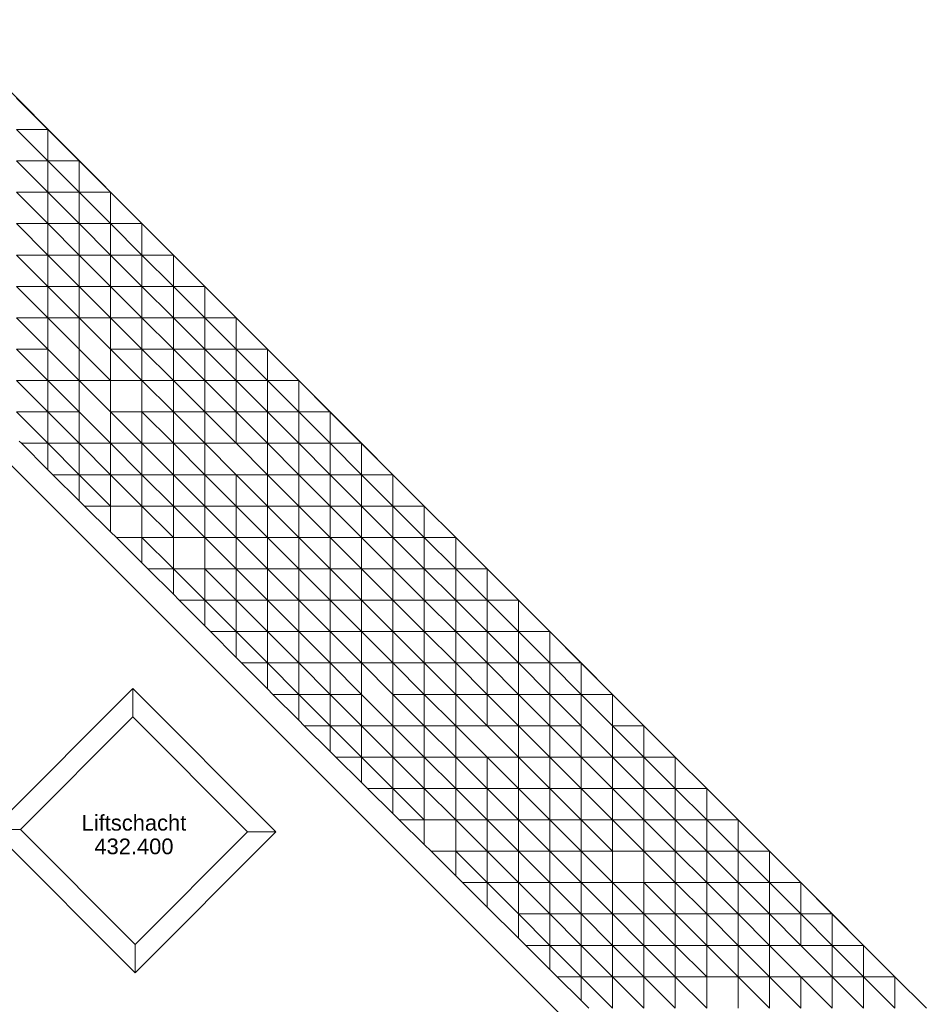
# Model space of a CAD drawing. Header units: metres. Extents: x 2695833.6 to 2695883.7, y 1260995.5 to 1261033.8.
# Tile 12 of 12: x 2695852.7 to 2695867.1, y 1261018.1 to 1261033.8. Entities that reach past the tile are written whole.
import ezdxf

# ---------------------------------------------------------------- set-up
doc = ezdxf.new("R2010")
doc.units = ezdxf.units.M
doc.linetypes.add('AUSGEZOGEN', pattern=[0])
doc.layers.add('AW_LK_ Haltung Text', color=7, linetype='AUSGEZOGEN')
doc.layers.add('Standard', color=7, linetype='AUSGEZOGEN', lineweight=13)
doc.styles.add('ARIAL', font='arial.ttf')

# ---------------------------------------------------------------- blocks, each defined once
blk = doc.blocks.new('Baugrube_$F5', base_point=(0, 0, -4.617))
at = {"layer": 'Standard', "color": 7, "linetype": 'AUSGEZOGEN', "lineweight": 13, "transparency": 33554687}
for p, q in [((16.023, 38.288), (19.277, 35.035)), ((17.274, 37.037), (17.775, 36.536)), ((17.775, 36.536), (17.274, 36.536)), ((17.274, 36.536), (17.775, 36.036)), ((17.775, 36.536), (17.775, 36.036)), ((17.775, 36.536), (18.276, 36.036)), ((17.775, 36.036), (17.274, 36.036)), ((17.274, 36.036), (17.775, 35.535)), ((18.276, 36.036), (17.775, 36.036)), ((17.775, 36.036), (17.775, 35.535)), ((17.775, 36.036), (18.276, 35.535)), ((18.276, 36.036), (18.276, 35.535)), ((18.276, 36.036), (18.776, 35.535)), ((17.775, 35.535), (17.274, 35.535)), ((17.274, 35.535), (17.775, 35.035)), ((18.276, 35.535), (17.775, 35.535)), ((17.775, 35.535), (17.775, 35.035)), ((17.775, 35.535), (18.276, 35.035)), ((18.776, 35.535), (18.276, 35.535)), ((18.276, 35.535), (18.276, 35.035)), ((18.276, 35.535), (18.776, 35.035)), ((18.776, 35.535), (18.776, 35.035)), ((18.776, 35.535), (19.277, 35.035)), ((17.775, 35.035), (17.274, 35.035)), ((17.274, 35.035), (17.775, 34.534)), ((18.276, 35.035), (17.775, 35.035)), ((17.775, 35.035), (17.775, 34.534)), ((17.775, 35.035), (18.276, 34.534)), ((18.776, 35.035), (18.276, 35.035)), ((18.276, 35.035), (18.276, 34.534)), ((18.276, 35.035), (18.776, 34.534)), ((19.277, 35.035), (18.776, 35.035)), ((18.776, 35.035), (18.776, 34.534)), ((18.776, 35.035), (19.277, 34.534)), ((19.277, 35.035), (19.277, 34.534)), ((19.277, 35.035), (19.778, 34.534)), ((19.277, 35.035), (19.778, 34.534)), ((17.775, 34.534), (17.274, 34.534)), ((17.274, 34.534), (17.775, 34.034)), ((18.276, 34.534), (17.775, 34.534)), ((17.775, 34.534), (17.775, 34.034)), ((17.775, 34.534), (18.276, 34.034)), ((18.776, 34.534), (18.276, 34.534)), ((18.276, 34.534), (18.276, 34.034)), ((18.276, 34.534), (18.776, 34.034)), ((19.277, 34.534), (18.776, 34.534)), ((18.776, 34.534), (18.776, 34.034)), ((18.776, 34.534), (19.277, 34.034)), ((19.778, 34.534), (19.277, 34.534)), ((19.277, 34.534), (19.277, 34.034)), ((19.277, 34.534), (19.778, 34.034)), ((19.778, 34.534), (19.778, 34.034)), ((19.778, 34.534), (20.278, 34.034)), ((19.778, 34.534), (20.278, 34.034)), ((17.775, 34.034), (17.274, 34.034)), ((17.274, 34.034), (17.775, 33.533)), ((18.276, 34.034), (17.775, 34.034)), ((17.775, 34.034), (17.775, 33.533)), ((17.775, 34.034), (18.276, 33.533)), ((18.776, 34.034), (18.276, 34.034)), ((18.276, 34.034), (18.276, 33.533)), ((18.276, 34.034), (18.776, 33.533)), ((19.277, 34.034), (18.776, 34.034)), ((18.776, 34.034), (18.776, 33.533)), ((18.776, 34.034), (19.277, 33.533)), ((19.778, 34.034), (19.277, 34.034)), ((19.277, 34.034), (19.277, 33.533)), ((19.277, 34.034), (19.778, 33.533)), ((20.278, 34.034), (19.778, 34.034)), ((19.778, 34.034), (19.778, 33.533)), ((19.778, 34.034), (20.278, 33.533)), ((20.278, 34.034), (20.278, 33.533)), ((20.278, 34.034), (20.779, 33.533)), ((20.278, 34.034), (20.779, 33.533)), ((17.775, 33.533), (17.274, 33.533)), ((17.274, 33.533), (17.775, 33.033)), ((18.276, 33.533), (17.775, 33.533)), ((17.775, 33.533), (17.775, 33.033)), ((17.775, 33.533), (18.276, 33.033)), ((18.776, 33.533), (18.276, 33.533)), ((18.276, 33.533), (18.276, 33.033)), ((18.276, 33.533), (18.776, 33.033)), ((19.277, 33.533), (18.776, 33.533)), ((18.776, 33.533), (18.776, 33.033)), ((18.776, 33.533), (19.277, 33.033)), ((19.778, 33.533), (19.277, 33.533)), ((19.277, 33.533), (19.277, 33.033)), ((19.277, 33.533), (19.778, 33.033)), ((20.278, 33.533), (19.778, 33.533)), ((19.778, 33.533), (19.778, 33.033)), ((19.778, 33.533), (20.278, 33.033)), ((20.779, 33.533), (20.278, 33.533)), ((20.278, 33.533), (20.278, 33.033)), ((20.278, 33.533), (20.779, 33.033)), ((20.779, 33.533), (20.779, 33.033)), ((20.779, 33.533), (21.28, 33.033)), ((20.779, 33.533), (23.283, 31.031)), ((17.775, 33.033), (17.274, 33.033)), ((17.274, 33.033), (17.775, 32.532)), ((18.276, 32.532), (17.775, 33.033)), ((17.775, 33.033), (17.775, 32.532)), ((18.276, 33.033), (18.276, 32.532)), ((18.776, 32.532), (18.276, 33.033)), ((18.776, 33.033), (18.776, 32.532)), ((19.277, 33.033), (18.776, 33.033)), ((18.776, 33.033), (19.277, 32.532)), ((19.778, 33.033), (19.277, 33.033)), ((19.277, 33.033), (19.277, 32.532)), ((19.277, 33.033), (19.778, 32.532)), ((20.278, 33.033), (19.778, 33.033)), ((19.778, 33.033), (19.778, 32.532)), ((19.778, 33.033), (20.278, 32.532)), ((20.779, 33.033), (20.278, 33.033)), ((20.278, 33.033), (20.278, 32.532)), ((20.278, 33.033), (20.779, 32.532)), ((21.28, 33.033), (20.779, 33.033)), ((20.779, 33.033), (20.779, 32.532)), ((20.779, 33.033), (21.28, 32.532)), ((21.28, 33.033), (21.28, 32.532)), ((21.28, 33.033), (21.781, 32.532)), ((17.775, 32.532), (17.274, 32.532)), ((17.274, 32.532), (17.775, 32.032)), ((18.276, 32.532), (17.775, 32.532)), ((17.775, 32.532), (17.775, 32.032)), ((17.775, 32.532), (18.276, 32.032)), ((18.776, 32.532), (18.276, 32.532)), ((18.276, 32.532), (18.276, 32.032)), ((18.276, 32.532), (18.776, 32.032)), ((19.277, 32.532), (18.776, 32.532)), ((18.776, 32.532), (18.776, 32.032)), ((19.778, 32.532), (19.277, 32.532)), ((19.277, 32.532), (19.277, 32.032)), ((19.277, 32.532), (19.778, 32.032)), ((20.278, 32.532), (19.778, 32.532)), ((19.778, 32.532), (19.778, 32.032)), ((19.778, 32.532), (20.278, 32.032)), ((20.779, 32.532), (20.278, 32.532)), ((20.278, 32.532), (20.278, 32.032)), ((20.278, 32.532), (20.779, 32.032)), ((21.28, 32.532), (20.779, 32.532)), ((20.779, 32.532), (20.779, 32.032)), ((20.779, 32.532), (21.28, 32.032)), ((21.781, 32.532), (21.28, 32.532)), ((21.28, 32.532), (21.28, 32.032)), ((21.28, 32.532), (21.781, 32.032)), ((21.781, 32.532), (21.781, 32.032)), ((21.781, 32.532), (22.281, 32.032)), ((17.775, 32.032), (17.274, 32.032)), ((17.274, 32.032), (17.775, 31.531)), ((18.276, 32.032), (17.775, 32.032)), ((17.775, 32.032), (17.775, 31.531)), ((17.775, 32.032), (18.276, 31.531)), ((18.776, 31.531), (18.276, 32.032)), ((18.276, 32.032), (18.276, 31.531)), ((18.776, 32.032), (18.776, 31.531)), ((19.277, 32.032), (18.776, 32.032)), ((18.776, 32.032), (19.277, 31.531)), ((19.778, 32.032), (19.277, 32.032)), ((19.277, 32.032), (19.277, 31.531)), ((19.277, 32.032), (19.778, 31.531)), ((20.278, 32.032), (19.778, 32.032)), ((19.778, 32.032), (19.778, 31.531)), ((19.778, 32.032), (20.278, 31.531)), ((20.779, 32.032), (20.278, 32.032)), ((20.278, 32.032), (20.278, 31.531)), ((20.278, 32.032), (20.779, 31.531)), ((21.28, 32.032), (20.779, 32.032)), ((20.779, 32.032), (20.779, 31.531)), ((20.779, 32.032), (21.28, 31.531)), ((21.781, 32.032), (21.28, 32.032)), ((21.28, 32.032), (21.28, 31.531)), ((21.28, 32.032), (21.781, 31.531)), ((22.281, 32.032), (21.781, 32.032)), ((21.781, 32.032), (21.781, 31.531)), ((21.781, 32.032), (22.281, 31.531)), ((22.281, 32.032), (22.281, 31.531)), ((22.281, 32.032), (22.782, 31.531)), ((17.352, 31.531), (17.315, 31.568)), ((17.775, 31.531), (17.352, 31.531)), ((17.775, 31.109), (17.352, 31.531)), ((18.276, 31.531), (17.775, 31.531)), ((17.775, 31.531), (17.775, 31.109)), ((17.775, 31.531), (18.276, 31.031)), ((18.776, 31.531), (18.276, 31.531)), ((18.276, 31.531), (18.276, 31.031)), ((18.276, 31.531), (18.776, 31.031)), ((19.277, 31.531), (18.776, 31.531)), ((18.776, 31.531), (18.776, 31.031)), ((18.776, 31.531), (19.277, 31.031)), ((19.778, 31.531), (19.277, 31.531)), ((19.277, 31.531), (19.277, 31.031)), ((19.277, 31.531), (19.778, 31.031)), ((20.278, 31.531), (19.778, 31.531)), ((19.778, 31.531), (19.778, 31.031)), ((19.778, 31.531), (20.278, 31.031)), ((20.779, 31.531), (20.278, 31.531)), ((20.278, 31.531), (20.278, 31.031)), ((20.278, 31.531), (20.779, 31.031)), ((21.28, 31.531), (20.779, 31.531)), ((20.779, 31.531), (21.28, 31.031)), ((21.781, 31.531), (21.28, 31.531)), ((21.28, 31.531), (21.28, 31.031)), ((21.28, 31.531), (21.781, 31.031)), ((22.281, 31.531), (21.781, 31.531)), ((21.781, 31.531), (21.781, 31.031)), ((21.781, 31.531), (22.281, 31.031)), ((22.782, 31.531), (22.281, 31.531)), ((22.281, 31.531), (22.281, 31.031)), ((22.281, 31.531), (22.782, 31.031)), ((22.782, 31.531), (22.782, 31.031)), ((22.782, 31.531), (23.283, 31.031)), ((17.06, 31.312), (28.652, 19.728)), ((17.853, 31.031), (17.775, 31.109)), ((18.276, 31.031), (17.853, 31.031)), ((18.276, 30.614), (17.853, 31.031)), ((18.776, 31.031), (18.276, 31.031)), ((18.276, 31.031), (18.276, 30.614)), ((18.276, 31.031), (18.776, 30.53)), ((19.277, 31.031), (18.776, 31.031)), ((18.776, 31.031), (18.776, 30.53)), ((18.776, 31.031), (19.277, 30.53)), ((19.778, 31.031), (19.277, 31.031)), ((19.277, 31.031), (19.277, 30.53)), ((19.277, 31.031), (19.778, 30.53)), ((20.278, 31.031), (19.778, 31.031)), ((19.778, 31.031), (19.778, 30.53)), ((19.778, 31.031), (20.278, 30.53)), ((20.779, 31.031), (20.278, 31.031)), ((20.278, 31.031), (20.278, 30.53)), ((20.278, 31.031), (20.779, 30.53)), ((21.28, 31.031), (20.779, 31.031)), ((20.779, 31.031), (20.779, 30.53)), ((20.779, 31.031), (21.28, 30.53)), ((21.781, 31.031), (21.28, 31.031)), ((21.28, 31.031), (21.28, 30.53)), ((21.28, 31.031), (21.781, 30.53)), ((22.281, 31.031), (21.781, 31.031)), ((21.781, 31.031), (21.781, 30.53)), ((21.781, 31.031), (22.281, 30.53)), ((22.782, 31.031), (22.281, 31.031)), ((22.281, 31.031), (22.281, 30.53)), ((22.281, 31.031), (22.782, 30.53)), ((23.283, 31.031), (22.782, 31.031)), ((22.782, 31.031), (22.782, 30.53)), ((22.782, 31.031), (23.283, 30.53)), ((23.283, 31.031), (23.283, 30.53)), ((23.283, 31.031), (23.783, 30.53)), ((23.283, 31.031), (23.783, 30.53)), ((18.361, 30.53), (18.276, 30.614)), ((18.776, 30.53), (18.361, 30.53)), ((18.776, 30.121), (18.361, 30.53)), ((19.277, 30.53), (18.776, 30.53)), ((18.776, 30.53), (18.776, 30.121)), ((19.778, 30.53), (19.277, 30.53)), ((19.277, 30.53), (19.277, 30.03)), ((19.277, 30.53), (19.778, 30.03)), ((20.278, 30.53), (19.778, 30.53)), ((19.778, 30.53), (19.778, 30.03)), ((19.778, 30.53), (20.278, 30.03)), ((20.779, 30.53), (20.278, 30.53)), ((20.278, 30.53), (20.278, 30.03)), ((20.278, 30.53), (20.779, 30.03)), ((21.28, 30.53), (20.779, 30.53)), ((20.779, 30.53), (20.779, 30.03)), ((20.779, 30.53), (21.28, 30.03)), ((21.781, 30.53), (21.28, 30.53)), ((21.28, 30.53), (21.28, 30.03)), ((21.28, 30.53), (21.781, 30.03)), ((22.281, 30.53), (21.781, 30.53)), ((21.781, 30.53), (21.781, 30.03)), ((21.781, 30.53), (22.281, 30.03)), ((22.782, 30.53), (22.281, 30.53)), ((22.281, 30.53), (22.281, 30.03)), ((22.281, 30.53), (22.782, 30.03)), ((23.283, 30.53), (22.782, 30.53)), ((22.782, 30.53), (22.782, 30.03)), ((22.782, 30.53), (23.283, 30.03)), ((23.783, 30.53), (23.283, 30.53)), ((23.283, 30.53), (23.283, 30.03)), ((23.283, 30.53), (23.783, 30.03)), ((23.783, 30.53), (23.783, 30.03)), ((23.783, 30.53), (24.284, 30.03)), ((23.783, 30.53), (24.284, 30.03)), ((18.868, 30.03), (18.776, 30.121)), ((19.277, 30.03), (18.868, 30.03)), ((19.277, 29.624), (18.868, 30.03)), ((19.778, 30.03), (19.277, 30.03)), ((19.277, 30.03), (19.277, 29.624)), ((19.277, 30.03), (19.778, 29.529)), ((20.278, 30.03), (19.778, 30.03)), ((19.778, 30.03), (19.778, 29.529)), ((20.779, 30.03), (20.278, 30.03)), ((20.278, 30.03), (20.278, 29.529)), ((20.278, 30.03), (20.779, 29.529)), ((21.28, 30.03), (20.779, 30.03)), ((20.779, 30.03), (20.779, 29.529)), ((20.779, 30.03), (21.28, 29.529)), ((21.781, 30.03), (21.28, 30.03)), ((21.28, 30.03), (21.28, 29.529)), ((21.28, 30.03), (21.781, 29.529)), ((22.281, 30.03), (21.781, 30.03)), ((21.781, 30.03), (21.781, 29.529)), ((21.781, 30.03), (22.281, 29.529)), ((22.782, 30.03), (22.281, 30.03)), ((22.281, 30.03), (22.281, 29.529)), ((22.281, 30.03), (22.782, 29.529)), ((23.283, 30.03), (22.782, 30.03)), ((22.782, 30.03), (22.782, 29.529)), ((22.782, 30.03), (23.283, 29.529)), ((23.783, 30.03), (23.283, 30.03)), ((23.283, 30.03), (23.283, 29.529)), ((23.283, 30.03), (23.783, 29.529)), ((24.284, 30.03), (23.783, 30.03)), ((23.783, 30.03), (23.783, 29.529)), ((23.783, 30.03), (24.284, 29.529)), ((24.284, 30.03), (24.284, 29.529)), ((24.284, 30.03), (24.785, 29.529)), ((24.284, 30.03), (24.785, 29.529)), ((19.372, 29.529), (19.277, 29.624)), ((19.778, 29.529), (19.372, 29.529)), ((19.778, 29.123), (19.372, 29.529)), ((20.278, 29.529), (19.778, 29.529)), ((19.778, 29.529), (19.778, 29.123)), ((19.778, 29.529), (20.278, 29.029)), ((20.779, 29.529), (20.278, 29.529)), ((20.278, 29.529), (20.278, 29.029)), ((20.278, 29.529), (20.779, 29.029)), ((21.28, 29.529), (20.779, 29.529)), ((20.779, 29.529), (20.779, 29.029)), ((20.779, 29.529), (21.28, 29.029)), ((21.781, 29.529), (21.28, 29.529)), ((21.28, 29.529), (21.28, 29.029)), ((21.28, 29.529), (21.781, 29.029)), ((22.281, 29.529), (21.781, 29.529)), ((21.781, 29.529), (21.781, 29.029)), ((21.781, 29.529), (22.281, 29.029)), ((22.782, 29.529), (22.281, 29.529)), ((22.281, 29.529), (22.281, 29.029)), ((22.281, 29.529), (22.782, 29.029)), ((23.283, 29.529), (22.782, 29.529)), ((22.782, 29.529), (22.782, 29.029)), ((22.782, 29.529), (23.283, 29.029)), ((23.783, 29.529), (23.283, 29.529)), ((23.283, 29.529), (23.283, 29.029)), ((23.283, 29.529), (23.783, 29.029)), ((24.284, 29.529), (23.783, 29.529)), ((23.783, 29.529), (23.783, 29.029)), ((23.783, 29.529), (24.284, 29.029)), ((24.785, 29.529), (24.284, 29.529)), ((24.284, 29.529), (24.284, 29.029)), ((24.284, 29.529), (24.785, 29.029)), ((24.785, 29.529), (24.785, 29.029)), ((24.785, 29.529), (25.286, 29.029)), ((24.785, 29.529), (27.288, 27.027)), ((19.871, 29.029), (19.778, 29.123)), ((20.278, 29.029), (19.871, 29.029)), ((20.278, 28.619), (19.871, 29.029)), ((20.779, 29.029), (20.278, 29.029)), ((20.278, 29.029), (20.278, 28.619)), ((20.278, 29.029), (20.779, 28.528)), ((21.28, 29.029), (20.779, 29.029)), ((20.779, 29.029), (20.779, 28.528)), ((20.779, 29.029), (21.28, 28.528)), ((21.781, 29.029), (21.28, 29.029)), ((21.28, 29.029), (21.28, 28.528)), ((21.28, 29.029), (21.781, 28.528)), ((22.281, 29.029), (21.781, 29.029)), ((21.781, 29.029), (21.781, 28.528)), ((21.781, 29.029), (22.281, 28.528)), ((22.782, 29.029), (22.281, 29.029)), ((22.281, 29.029), (22.281, 28.528)), ((22.281, 29.029), (22.782, 28.528)), ((23.283, 29.029), (22.782, 29.029)), ((22.782, 29.029), (22.782, 28.528)), ((22.782, 29.029), (23.283, 28.528)), ((23.783, 29.029), (23.283, 29.029)), ((23.283, 29.029), (23.283, 28.528)), ((23.283, 29.029), (23.783, 28.528)), ((24.284, 29.029), (23.783, 29.029)), ((23.783, 29.029), (23.783, 28.528)), ((23.783, 29.029), (24.284, 28.528)), ((24.785, 29.029), (24.284, 29.029)), ((24.284, 29.029), (24.284, 28.528)), ((24.284, 29.029), (24.785, 28.528)), ((25.286, 29.029), (24.785, 29.029)), ((24.785, 29.029), (24.785, 28.528)), ((24.785, 29.029), (25.286, 28.528)), ((25.286, 29.029), (25.286, 28.528)), ((25.286, 29.029), (25.786, 28.528)), ((20.369, 28.528), (20.278, 28.619)), ((20.779, 28.528), (20.369, 28.528)), ((20.779, 28.117), (20.369, 28.528)), ((21.28, 28.528), (20.779, 28.528)), ((20.779, 28.528), (20.779, 28.117)), ((20.779, 28.528), (21.28, 28.028)), ((21.781, 28.528), (21.28, 28.528)), ((21.28, 28.528), (21.28, 28.028)), ((21.28, 28.528), (21.781, 28.028)), ((22.281, 28.528), (21.781, 28.528)), ((21.781, 28.528), (21.781, 28.028)), ((21.781, 28.528), (22.281, 28.028)), ((22.782, 28.528), (22.281, 28.528)), ((22.281, 28.528), (22.281, 28.028)), ((22.281, 28.528), (22.782, 28.028)), ((23.283, 28.528), (22.782, 28.528)), ((22.782, 28.528), (22.782, 28.028)), ((22.782, 28.528), (23.283, 28.028)), ((23.783, 28.528), (23.283, 28.528)), ((23.283, 28.528), (23.283, 28.028)), ((23.283, 28.528), (23.783, 28.028)), ((24.284, 28.528), (23.783, 28.528)), ((23.783, 28.528), (23.783, 28.028)), ((23.783, 28.528), (24.284, 28.028)), ((24.785, 28.528), (24.284, 28.528)), ((24.284, 28.528), (24.284, 28.028)), ((24.284, 28.528), (24.785, 28.028)), ((25.286, 28.528), (24.785, 28.528)), ((24.785, 28.528), (24.785, 28.028)), ((24.785, 28.528), (25.286, 28.028)), ((25.786, 28.528), (25.286, 28.528)), ((25.286, 28.528), (25.286, 28.028)), ((25.286, 28.528), (25.786, 28.028)), ((25.786, 28.528), (25.786, 28.028)), ((25.786, 28.528), (26.287, 28.028)), ((20.868, 28.028), (20.779, 28.117)), ((21.28, 28.028), (20.868, 28.028)), ((21.28, 27.613), (20.868, 28.028)), ((21.781, 28.028), (21.28, 28.028)), ((21.28, 28.028), (21.28, 27.613)), ((21.28, 28.028), (21.781, 27.527)), ((22.281, 28.028), (21.781, 28.028)), ((21.781, 28.028), (21.781, 27.527)), ((21.781, 28.028), (22.281, 27.527)), ((22.782, 28.028), (22.281, 28.028)), ((22.281, 28.028), (22.281, 27.527)), ((22.281, 28.028), (22.782, 27.527)), ((23.283, 28.028), (22.782, 28.028)), ((22.782, 28.028), (22.782, 27.527)), ((22.782, 28.028), (23.283, 27.527)), ((23.783, 28.028), (23.283, 28.028)), ((23.283, 28.028), (23.283, 27.527)), ((23.283, 28.028), (23.783, 27.527)), ((24.284, 28.028), (23.783, 28.028)), ((23.783, 28.028), (23.783, 27.527)), ((23.783, 28.028), (24.284, 27.527)), ((24.785, 28.028), (24.284, 28.028)), ((24.284, 28.028), (24.284, 27.527)), ((24.284, 28.028), (24.785, 27.527)), ((25.286, 28.028), (24.785, 28.028)), ((24.785, 28.028), (24.785, 27.527)), ((24.785, 28.028), (25.286, 27.527)), ((25.786, 28.028), (25.286, 28.028)), ((25.286, 28.028), (25.286, 27.527)), ((25.286, 28.028), (25.786, 27.527)), ((26.287, 28.028), (25.786, 28.028)), ((25.786, 28.028), (25.786, 27.527)), ((25.786, 28.028), (26.287, 27.527)), ((26.287, 28.028), (26.287, 27.527)), ((26.287, 28.028), (26.788, 27.527)), ((19.131, 27.62), (16.883, 25.371)), ((21.416, 25.337), (19.131, 27.62)), ((19.131, 27.62), (19.131, 27.167)), ((21.365, 27.527), (21.28, 27.613)), ((21.781, 27.527), (21.365, 27.527)), ((21.781, 27.113), (21.365, 27.527)), ((22.281, 27.527), (21.781, 27.527)), ((21.781, 27.527), (21.781, 27.113)), ((21.781, 27.527), (22.281, 27.027)), ((22.782, 27.527), (22.281, 27.527)), ((22.281, 27.527), (22.281, 27.027)), ((22.281, 27.527), (22.782, 27.027)), ((23.283, 27.027), (22.782, 27.527)), ((22.782, 27.527), (22.782, 27.027)), ((23.283, 27.527), (23.283, 27.027)), ((23.783, 27.527), (23.283, 27.527)), ((23.283, 27.527), (23.783, 27.027)), ((24.284, 27.527), (23.783, 27.527)), ((23.783, 27.527), (23.783, 27.027)), ((23.783, 27.527), (24.284, 27.027)), ((24.785, 27.527), (24.284, 27.527)), ((24.284, 27.527), (24.284, 27.027)), ((24.284, 27.527), (24.785, 27.027)), ((25.286, 27.527), (24.785, 27.527)), ((24.785, 27.527), (24.785, 27.027)), ((24.785, 27.527), (25.286, 27.027)), ((25.786, 27.527), (25.286, 27.527)), ((25.286, 27.527), (25.286, 27.027)), ((25.286, 27.527), (25.786, 27.027)), ((26.287, 27.527), (25.786, 27.527)), ((25.786, 27.527), (25.786, 27.027)), ((25.786, 27.527), (26.287, 27.027)), ((26.788, 27.527), (26.287, 27.527)), ((26.287, 27.527), (26.287, 27.027)), ((26.287, 27.527), (26.788, 27.027)), ((26.788, 27.527), (26.788, 27.027)), ((26.788, 27.527), (27.288, 27.027)), ((17.336, 25.371), (19.131, 27.167)), ((19.131, 27.167), (20.963, 25.337)), ((21.868, 27.027), (21.781, 27.113)), ((22.281, 27.027), (21.868, 27.027)), ((22.281, 26.617), (21.868, 27.027)), ((22.782, 27.027), (22.281, 27.027)), ((22.281, 27.027), (22.281, 26.617)), ((22.281, 27.027), (22.782, 26.526)), ((23.283, 27.027), (22.782, 27.027)), ((22.782, 27.027), (22.782, 26.526)), ((22.782, 27.027), (23.283, 26.526)), ((23.783, 27.027), (23.283, 27.027)), ((23.283, 27.027), (23.283, 26.526)), ((23.283, 27.027), (23.783, 26.526)), ((24.284, 27.027), (23.783, 27.027)), ((23.783, 27.027), (23.783, 26.526)), ((23.783, 27.027), (24.284, 26.526)), ((24.785, 27.027), (24.284, 27.027)), ((24.284, 27.027), (24.284, 26.526)), ((24.284, 27.027), (24.785, 26.526)), ((25.286, 27.027), (24.785, 27.027)), ((24.785, 27.027), (25.286, 26.526)), ((25.786, 27.027), (25.286, 27.027)), ((25.286, 27.027), (25.286, 26.526)), ((25.286, 27.027), (25.786, 26.526)), ((26.287, 27.027), (25.786, 27.027)), ((25.786, 27.027), (25.786, 26.526)), ((25.786, 27.027), (26.287, 26.526)), ((26.788, 26.526), (26.287, 27.027)), ((26.287, 27.027), (26.287, 26.526)), ((26.788, 27.027), (26.788, 26.526)), ((27.288, 27.027), (26.788, 27.027)), ((26.788, 27.027), (27.288, 26.526)), ((27.288, 27.027), (27.288, 26.526)), ((27.288, 27.027), (27.789, 26.526)), ((27.288, 27.027), (27.789, 26.526)), ((22.372, 26.526), (22.281, 26.617)), ((22.782, 26.526), (22.372, 26.526)), ((22.782, 26.119), (22.372, 26.526)), ((23.283, 26.526), (22.782, 26.526)), ((22.782, 26.526), (22.782, 26.119)), ((22.782, 26.526), (23.283, 26.026)), ((23.783, 26.526), (23.283, 26.526)), ((23.283, 26.526), (23.283, 26.026)), ((23.283, 26.526), (23.783, 26.026)), ((24.284, 26.526), (23.783, 26.526)), ((23.783, 26.526), (23.783, 26.026)), ((23.783, 26.526), (24.284, 26.026)), ((24.785, 26.526), (24.284, 26.526)), ((24.284, 26.526), (24.284, 26.026)), ((24.284, 26.526), (24.785, 26.026)), ((25.286, 26.526), (24.785, 26.526)), ((24.785, 26.526), (24.785, 26.026)), ((24.785, 26.526), (25.286, 26.026)), ((25.786, 26.526), (25.286, 26.526)), ((25.286, 26.526), (25.286, 26.026)), ((25.286, 26.526), (25.786, 26.026)), ((26.287, 26.526), (25.786, 26.526)), ((25.786, 26.526), (25.786, 26.026)), ((25.786, 26.526), (26.287, 26.026)), ((26.788, 26.526), (26.287, 26.526)), ((26.287, 26.526), (26.287, 26.026)), ((26.287, 26.526), (26.788, 26.026)), ((27.288, 26.526), (26.788, 26.526)), ((26.788, 26.526), (26.788, 26.026)), ((26.788, 26.526), (27.288, 26.026)), ((27.789, 26.526), (27.288, 26.526)), ((27.288, 26.526), (27.288, 26.026)), ((27.288, 26.526), (27.789, 26.026)), ((27.789, 26.526), (27.789, 26.026)), ((27.789, 26.526), (28.29, 26.026)), ((27.789, 26.526), (28.29, 26.026)), ((22.876, 26.026), (22.782, 26.119)), ((23.283, 26.026), (22.876, 26.026)), ((23.283, 25.625), (22.876, 26.026)), ((23.783, 26.026), (23.283, 26.026)), ((23.283, 26.026), (23.283, 25.625)), ((23.283, 26.026), (23.783, 25.525)), ((24.284, 26.026), (23.783, 26.026)), ((23.783, 26.026), (23.783, 25.525)), ((23.783, 26.026), (24.284, 25.525)), ((24.785, 26.026), (24.284, 26.026)), ((24.284, 26.026), (24.284, 25.525)), ((24.284, 26.026), (24.785, 25.525)), ((25.286, 26.026), (24.785, 26.026)), ((24.785, 26.026), (24.785, 25.525)), ((24.785, 26.026), (25.286, 25.525)), ((25.786, 26.026), (25.286, 26.026)), ((25.286, 26.026), (25.286, 25.525)), ((25.286, 26.026), (25.786, 25.525)), ((26.287, 26.026), (25.786, 26.026)), ((25.786, 26.026), (25.786, 25.525)), ((25.786, 26.026), (26.287, 25.525)), ((26.788, 26.026), (26.287, 26.026)), ((26.287, 26.026), (26.287, 25.525)), ((26.287, 26.026), (26.788, 25.525)), ((27.288, 26.026), (26.788, 26.026)), ((26.788, 26.026), (26.788, 25.525)), ((26.788, 26.026), (27.288, 25.525)), ((27.789, 26.026), (27.288, 26.026)), ((27.288, 26.026), (27.288, 25.525)), ((27.288, 26.026), (27.789, 25.525)), ((28.29, 26.026), (27.789, 26.026)), ((27.789, 26.026), (27.789, 25.525)), ((27.789, 26.026), (28.29, 25.525)), ((28.29, 26.026), (28.29, 25.525)), ((28.29, 26.026), (28.79, 25.525)), ((28.29, 26.026), (28.79, 25.525)), ((23.384, 25.525), (23.283, 25.625)), ((23.783, 25.525), (23.384, 25.525)), ((23.783, 25.131), (23.384, 25.525)), ((24.284, 25.525), (23.783, 25.525)), ((23.783, 25.525), (23.783, 25.131)), ((24.785, 25.525), (24.284, 25.525)), ((24.284, 25.525), (24.284, 25.025)), ((24.284, 25.525), (24.785, 25.025)), ((25.286, 25.525), (24.785, 25.525)), ((24.785, 25.525), (24.785, 25.025)), ((24.785, 25.525), (25.286, 25.025)), ((25.786, 25.525), (25.286, 25.525)), ((25.286, 25.525), (25.286, 25.025)), ((25.286, 25.525), (25.786, 25.025)), ((26.287, 25.525), (25.786, 25.525)), ((25.786, 25.525), (25.786, 25.025)), ((25.786, 25.525), (26.287, 25.025)), ((26.788, 25.525), (26.287, 25.525)), ((26.287, 25.525), (26.287, 25.025)), ((26.287, 25.525), (26.788, 25.025)), ((27.288, 25.525), (26.788, 25.525)), ((26.788, 25.525), (26.788, 25.025)), ((26.788, 25.525), (27.288, 25.025)), ((27.789, 25.525), (27.288, 25.525)), ((27.288, 25.525), (27.288, 25.025)), ((27.288, 25.525), (27.789, 25.025)), ((28.29, 25.525), (27.789, 25.525)), ((27.789, 25.525), (27.789, 25.025)), ((27.789, 25.525), (28.29, 25.025)), ((28.79, 25.525), (28.29, 25.525)), ((28.29, 25.525), (28.29, 25.025)), ((28.29, 25.525), (28.79, 25.025)), ((28.79, 25.525), (28.79, 25.025)), ((28.79, 25.525), (29.291, 25.025)), ((28.79, 25.525), (31.294, 23.023)), ((16.883, 25.371), (19.168, 23.087)), ((17.336, 25.371), (16.883, 25.371)), ((19.168, 23.54), (17.336, 25.371)), ((19.168, 23.087), (21.416, 25.337)), ((20.963, 25.337), (19.168, 23.54)), ((20.963, 25.337), (21.416, 25.337)), ((23.891, 25.025), (23.783, 25.131)), ((24.284, 25.025), (23.891, 25.025)), ((24.284, 24.632), (23.891, 25.025)), ((24.785, 25.025), (24.284, 25.025)), ((24.284, 25.025), (24.284, 24.632)), ((24.284, 25.025), (24.785, 24.524)), ((25.286, 25.025), (24.785, 25.025)), ((24.785, 25.025), (24.785, 24.524)), ((24.785, 25.025), (25.286, 24.524)), ((25.786, 25.025), (25.286, 25.025)), ((25.286, 25.025), (25.286, 24.524)), ((25.286, 25.025), (25.786, 24.524)), ((26.287, 25.025), (25.786, 25.025)), ((25.786, 25.025), (25.786, 24.524)), ((25.786, 25.025), (26.287, 24.524)), ((26.788, 25.025), (26.287, 25.025)), ((26.287, 25.025), (26.287, 24.524)), ((26.287, 25.025), (26.788, 24.524)), ((27.288, 25.025), (26.788, 25.025)), ((26.788, 25.025), (26.788, 24.524)), ((27.789, 25.025), (27.288, 25.025)), ((27.288, 25.025), (27.288, 24.524)), ((27.288, 25.025), (27.789, 24.524)), ((28.29, 25.025), (27.789, 25.025)), ((27.789, 25.025), (27.789, 24.524)), ((27.789, 25.025), (28.29, 24.524)), ((28.79, 25.025), (28.29, 25.025)), ((28.29, 25.025), (28.29, 24.524)), ((28.29, 25.025), (28.79, 24.524)), ((29.291, 25.025), (28.79, 25.025)), ((28.79, 25.025), (28.79, 24.524)), ((28.79, 25.025), (29.291, 24.524)), ((29.291, 25.025), (29.291, 24.524)), ((29.291, 25.025), (29.792, 24.524)), ((24.393, 24.524), (24.284, 24.632)), ((24.785, 24.524), (24.393, 24.524)), ((24.785, 24.135), (24.393, 24.524)), ((25.286, 24.524), (24.785, 24.524)), ((24.785, 24.524), (24.785, 24.135)), ((24.785, 24.524), (25.286, 24.024)), ((25.786, 24.524), (25.286, 24.524)), ((25.286, 24.524), (25.286, 24.024)), ((25.286, 24.524), (25.786, 24.024)), ((26.287, 24.524), (25.786, 24.524)), ((25.786, 24.524), (25.786, 24.024)), ((25.786, 24.524), (26.287, 24.024)), ((26.788, 24.524), (26.287, 24.524)), ((26.287, 24.524), (26.287, 24.024)), ((26.287, 24.524), (26.788, 24.024)), ((27.288, 24.524), (26.788, 24.524)), ((26.788, 24.524), (26.788, 24.024)), ((26.788, 24.524), (27.288, 24.024)), ((27.789, 24.524), (27.288, 24.524)), ((27.288, 24.524), (27.288, 24.024)), ((27.288, 24.524), (27.789, 24.024)), ((28.29, 24.524), (27.789, 24.524)), ((27.789, 24.524), (27.789, 24.024)), ((27.789, 24.524), (28.29, 24.024)), ((28.79, 24.524), (28.29, 24.524)), ((28.29, 24.524), (28.29, 24.024)), ((28.29, 24.524), (28.79, 24.024)), ((29.291, 24.524), (28.79, 24.524)), ((28.79, 24.524), (28.79, 24.024)), ((28.79, 24.524), (29.291, 24.024)), ((29.792, 24.524), (29.291, 24.524)), ((29.291, 24.524), (29.291, 24.024)), ((29.291, 24.524), (29.792, 24.024)), ((29.792, 24.524), (29.792, 24.024)), ((29.792, 24.524), (30.293, 24.024)), ((25.286, 23.638), (24.785, 24.135)), ((25.286, 24.024), (25.286, 23.638)), ((25.786, 24.024), (25.286, 24.024)), ((25.286, 24.024), (25.786, 23.523)), ((26.287, 24.024), (25.786, 24.024)), ((25.786, 24.024), (25.786, 23.523)), ((25.786, 24.024), (26.287, 23.523)), ((26.788, 24.024), (26.287, 24.024)), ((26.287, 24.024), (26.287, 23.523)), ((26.287, 24.024), (26.788, 23.523)), ((27.288, 24.024), (26.788, 24.024)), ((26.788, 24.024), (26.788, 23.523)), ((26.788, 24.024), (27.288, 23.523)), ((27.789, 24.024), (27.288, 24.024)), ((27.288, 24.024), (27.288, 23.523)), ((27.288, 24.024), (27.789, 23.523)), ((28.29, 24.024), (27.789, 24.024)), ((27.789, 24.024), (27.789, 23.523)), ((27.789, 24.024), (28.29, 23.523)), ((28.79, 24.024), (28.29, 24.024)), ((28.29, 24.024), (28.29, 23.523)), ((28.29, 24.024), (28.79, 23.523)), ((29.291, 24.024), (28.79, 24.024)), ((28.79, 24.024), (28.79, 23.523)), ((28.79, 24.024), (29.291, 23.523)), ((29.792, 24.024), (29.291, 24.024)), ((29.291, 24.024), (29.291, 23.523)), ((29.291, 24.024), (29.792, 23.523)), ((30.293, 24.024), (29.792, 24.024)), ((29.792, 24.024), (29.792, 23.523)), ((29.792, 24.024), (30.293, 23.523)), ((30.293, 24.024), (30.293, 23.523)), ((30.293, 24.024), (30.793, 23.523)), ((25.401, 23.523), (25.286, 23.638)), ((19.168, 23.54), (19.168, 23.087)), ((25.786, 23.523), (25.401, 23.523)), ((25.786, 23.14), (25.401, 23.523)), ((26.287, 23.523), (25.786, 23.523)), ((25.786, 23.523), (25.786, 23.14)), ((25.786, 23.523), (26.287, 23.023)), ((26.788, 23.523), (26.287, 23.523)), ((26.287, 23.523), (26.287, 23.023)), ((26.287, 23.523), (26.788, 23.023)), ((27.288, 23.523), (26.788, 23.523)), ((26.788, 23.523), (26.788, 23.023)), ((26.788, 23.523), (27.288, 23.023)), ((27.789, 23.523), (27.288, 23.523)), ((27.288, 23.523), (27.288, 23.023)), ((27.288, 23.523), (27.789, 23.023)), ((28.29, 23.523), (27.789, 23.523)), ((27.789, 23.523), (27.789, 23.023)), ((27.789, 23.523), (28.29, 23.023)), ((28.79, 23.523), (28.29, 23.523)), ((28.29, 23.523), (28.29, 23.023)), ((28.29, 23.523), (28.79, 23.023)), ((29.291, 23.523), (28.79, 23.523)), ((28.79, 23.523), (28.79, 23.023)), ((28.79, 23.523), (29.291, 23.023)), ((29.792, 23.523), (29.291, 23.523)), ((29.291, 23.523), (29.291, 23.023)), ((29.291, 23.523), (29.792, 23.023)), ((30.293, 23.523), (29.792, 23.523)), ((29.792, 23.523), (30.293, 23.023)), ((30.793, 23.523), (30.293, 23.523)), ((30.293, 23.523), (30.293, 23.023)), ((30.293, 23.523), (30.793, 23.023)), ((30.793, 23.523), (30.793, 23.023)), ((30.793, 23.523), (31.294, 23.023)), ((25.905, 23.023), (25.786, 23.14)), ((26.287, 23.023), (25.905, 23.023)), ((26.287, 22.645), (25.905, 23.023)), ((26.788, 23.023), (26.287, 23.023)), ((26.287, 23.023), (26.287, 22.645)), ((26.287, 23.023), (26.788, 22.522)), ((27.288, 23.023), (26.788, 23.023)), ((26.788, 23.023), (26.788, 22.522)), ((26.788, 23.023), (27.288, 22.522)), ((27.789, 23.023), (27.288, 23.023)), ((27.288, 23.023), (27.288, 22.522)), ((27.288, 23.023), (27.789, 22.522)), ((28.29, 23.023), (27.789, 23.023)), ((27.789, 23.023), (27.789, 22.522)), ((27.789, 23.023), (28.29, 22.522)), ((28.79, 23.023), (28.29, 23.023)), ((28.29, 23.023), (28.29, 22.522)), ((29.291, 23.023), (28.79, 23.023)), ((28.79, 23.023), (28.79, 22.522)), ((28.79, 23.023), (29.291, 22.522)), ((29.792, 23.023), (29.291, 23.023)), ((29.291, 23.023), (29.291, 22.522)), ((29.291, 23.023), (29.792, 22.522)), ((30.293, 23.023), (29.792, 23.023)), ((29.792, 23.023), (29.792, 22.522)), ((29.792, 23.023), (30.293, 22.522)), ((30.793, 23.023), (30.293, 23.023)), ((30.293, 23.023), (30.293, 22.522)), ((30.293, 23.023), (30.793, 22.522)), ((31.294, 23.023), (30.793, 23.023)), ((30.793, 23.023), (30.793, 22.522)), ((30.793, 23.023), (31.294, 22.522)), ((31.294, 23.023), (31.294, 22.522)), ((31.294, 23.023), (31.795, 22.522)), ((31.294, 23.023), (31.795, 22.522)), ((26.41, 22.522), (26.287, 22.645))]:
    blk.add_line(p, q, dxfattribs=at)
blk = doc.blocks.new('Baugrube_$F6', base_point=(0, 0, -4.617))
at = {"layer": 'Standard', "color": 7, "linetype": 'AUSGEZOGEN', "lineweight": 25, "transparency": 33554687, "char_height": 0.25, "attachment_point": 2, "line_spacing_factor": 0.903614, "style": 'ARIAL'}
for s, insert, width in [('\\A1;{\\fArial|i0|b0;\\H0.250000;\\W1.000000;\\C7;Liftschacht}\\P{\\fArial|i0|b0;\\H0.250000;\\W1.000000;\\C7;432.400}\\P', (19.149, 25.604), 1.80024), ('\\A1;{\\fArial|i0|b0;\\H0.250000;\\W1.000000;\\C7;Objekt 1}\\P{\\fArial|i0|b0;\\H0.250000;\\W1.000000;\\C7;432.720}\\P', (18.219, 21.13), 1.42743)]:
    blk.add_mtext(s, dxfattribs=dict(at, insert=insert, width=width))

msp = doc.modelspace()

# ---------------------------------------------------------------- block references
at = {"layer": 'AW_LK_ Haltung Text', "color": 30, "linetype": 'AUSGEZOGEN', "lineweight": 25, "transparency": 33554687}
for name in ['Baugrube_$F5', 'Baugrube_$F6']:
    msp.add_blockref(name, (2695835.344, 1260995.501, 431.4), dxfattribs=at)

doc.saveas('drawing.dxf')
